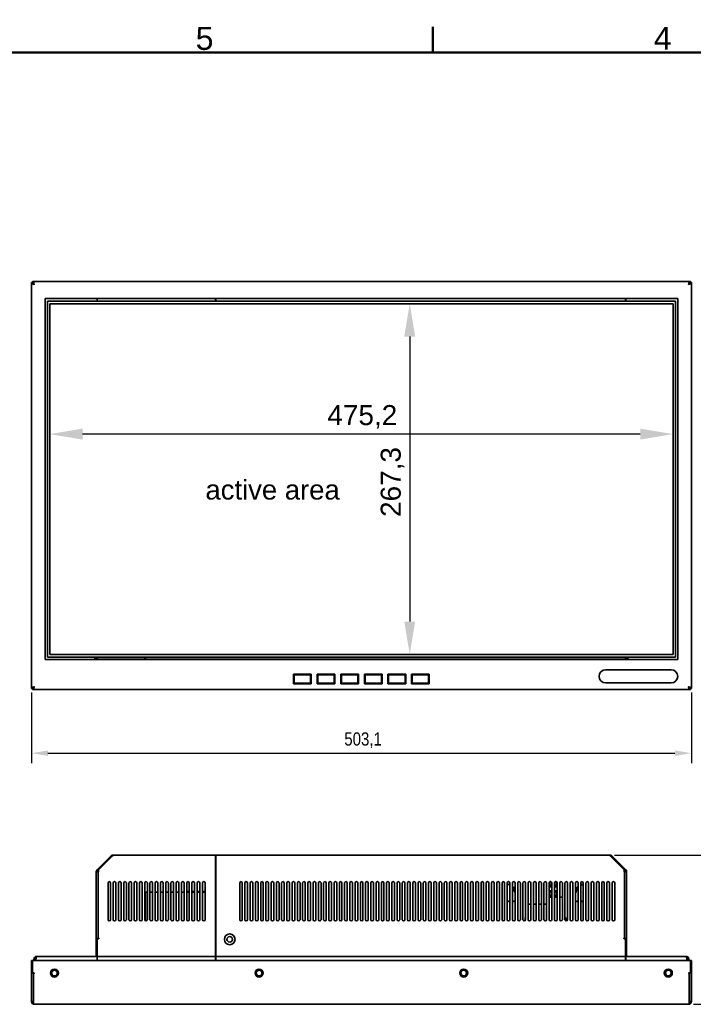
# Model space of a CAD drawing. Header units: millimetres. Extents: x 0 to 2100, y 0 to 1485.
# Tile 9 of 14: x 385 to 899, y 709 to 1460. Entities that reach past the tile are written whole.
import ezdxf

# ---------------------------------------------------------------- set-up
doc = ezdxf.new("R2010")
doc.units = ezdxf.units.MM
doc.header["$LTSCALE"] = 5
for name, color, linetype, lineweight in [('Bemaßungen(ISO)', 7, 'Continuous', 18), ('Rahmen_0', 7, 'Continuous', 50), ('Rahmen_2', 7, 'Continuous', 50), ('Sichtbare Kanten(ISO)', 7, 'Continuous', 35), ('Symbole(ISO)', 7, 'Continuous', 18)]:
    doc.layers.add(name, color=color, linetype=linetype, lineweight=lineweight)
doc.styles.add('Aktuell-BSI', font='arial.ttf')
doc.styles.add('Aktuell-ISO', font='arial.ttf')
doc.styles.add('Aktuell-ISOGroßer Text', font='arial.ttf')
doc.styles.add('X.XXX', font='ARIALN.TTF')
doc.dimstyles.new('X.XXX', dxfattribs={"dimscale": 5, "dimtxt": 2, "dimasz": 2.5, "dimexe": 1.5, "dimexo": 0.75, "dimgap": 0.762, "dimtad": 1, "dimdec": 1, "dimrnd": 1e-08, "dimzin": 12, "dimtxsty": 'X.XXX', "dimcen": 0.09, "dimdle": 10, "dimclrd": 256, "dimclre": 256, "dimclrt": 256, "dimadec": 0, "dimazin": 3, "dimtfac": 1, "dimtdec": 1, "dimtmove": 0, "dimatfit": 3, "dimfxl": 1, "dimtolj": 1, "dimlwd": 25, "dimlwe": 25, "dimarcsym": 0})
doc.dimstyles.new('X.XXXGroßer Text', dxfattribs={"dimscale": 5, "dimtxt": 3.048, "dimasz": 5, "dimexe": 3.175, "dimexo": 0.75, "dimgap": 0.762, "dimtad": 1, "dimdec": 1, "dimrnd": 1e-08, "dimzin": 12, "dimtxsty": 'Aktuell-ISOGroßer Text', "dimcen": 0.09, "dimdle": 10, "dimclrd": 256, "dimclre": 256, "dimclrt": 7, "dimadec": 0, "dimazin": 3, "dimtfac": 0.656168, "dimtdec": 1, "dimtmove": 0, "dimatfit": 3, "dimfxl": 1, "dimtolj": 1, "dimlwd": 25, "dimlwe": 25, "dimarcsym": 0})

# ---------------------------------------------------------------- blocks, each defined once
blk = doc.blocks.new('Ränder Standardrahmen')
at = {"layer": 'Rahmen_0'}
blk.add_line((140, 287), (140, 290.9), dxfattribs=at)
at = {"layer": 'Rahmen_0', "flags": 128}
blk.add_lwpolyline([(10, 10), (10, 287), (410, 287), (410, 10), (10, 10)], dxfattribs=at)
at = {"layer": 'Rahmen_2', "char_height": 3.5, "attachment_point": 7, "style": 'Aktuell-BSI'}
for s, insert in [('5', (103.85, 287.34)), ('4', (173.71, 287.4))]:
    blk.add_mtext(s, dxfattribs=dict(at, insert=insert))
blk = doc.blocks.new('*D6')
at = {"layer": 'Bemaßungen(ISO)', "color": 250, "linetype": 'Continuous', "lineweight": 25, "true_color": 0x3f3f3f, "transparency": 16777216}
for p, q in [((411.78, 1243.48), (698.35, 1243.48)), ((682.48, 1218.48), (682.48, 1001.18)), ((411.78, 976.18), (698.35, 976.18))]:
    blk.add_line(p, q, dxfattribs=at)
at = {"layer": 'Bemaßungen(ISO)', "color": 250, "linetype": 'Continuous', "true_color": 0x3f3f3f, "transparency": 16777216}
for points in [[(678.31, 1218.48), (686.64, 1218.48), (682.48, 1243.48)], [(678.31, 1001.18), (686.64, 1001.18), (682.48, 976.18)]]:
    blk.add_solid(points, dxfattribs=at)
at = {"layer": 'Defpoints', "color": 0, "linetype": 'Continuous', "transparency": 16777216}
for p in [(408.03, 1243.48), (408.03, 976.18), (682.48, 976.18)]:
    blk.add_point(p, dxfattribs=at)
at = {"layer": 'Bemaßungen(ISO)', "color": 7, "linetype": 'Continuous', "lineweight": 25, "transparency": 16777216, "insert": (660.35, 1080.94), "char_height": 15.24, "attachment_point": 1, "rotation": 90, "style": 'Aktuell-ISOGroßer Text'}
blk.add_mtext('\\A1;267,3', dxfattribs=at)
blk = doc.blocks.new('*D7')
at = {"layer": 'Bemaßungen(ISO)', "color": 250, "linetype": 'Continuous', "lineweight": 25, "true_color": 0x3f3f3f, "transparency": 16777216}
for p, q in [((408.03, 1239.73), (408.03, 1128.2)), ((883.23, 1239.73), (883.23, 1128.2)), ((858.23, 1144.08), (433.03, 1144.08))]:
    blk.add_line(p, q, dxfattribs=at)
at = {"layer": 'Bemaßungen(ISO)', "color": 250, "linetype": 'Continuous', "true_color": 0x3f3f3f, "transparency": 16777216}
for points in [[(433.03, 1148.24), (433.03, 1139.91), (408.03, 1144.08)], [(858.23, 1148.24), (858.23, 1139.91), (883.23, 1144.08)]]:
    blk.add_solid(points, dxfattribs=at)
at = {"layer": 'Defpoints', "color": 0, "linetype": 'Continuous', "transparency": 16777216}
for p in [(408.03, 1243.48), (883.23, 1243.48), (408.03, 1144.08)]:
    blk.add_point(p, dxfattribs=at)
at = {"layer": 'Bemaßungen(ISO)', "color": 7, "linetype": 'Continuous', "lineweight": 25, "transparency": 16777216, "insert": (619.69, 1166.2), "char_height": 15.24, "attachment_point": 1, "style": 'Aktuell-ISOGroßer Text'}
blk.add_mtext('\\A1;475,2', dxfattribs=at)
blk = doc.blocks.new('*D24')
at = {"layer": 'Bemaßungen(ISO)', "color": 250, "linetype": 'Continuous', "lineweight": 25, "true_color": 0x3f3f3f, "transparency": 16777216}
for p, q in [((394.08, 947.13), (394.08, 893.38)), ((897.18, 947.13), (897.18, 893.38)), ((406.58, 900.88), (884.68, 900.88))]:
    blk.add_line(p, q, dxfattribs=at)
at = {"layer": 'Bemaßungen(ISO)', "color": 250, "linetype": 'Continuous', "true_color": 0x3f3f3f, "transparency": 16777216}
for points in [[(406.58, 902.96), (406.58, 898.79), (394.08, 900.88)], [(884.68, 902.96), (884.68, 898.79), (897.18, 900.88)]]:
    blk.add_solid(points, dxfattribs=at)
at = {"layer": 'Defpoints', "color": 0, "linetype": 'Continuous', "transparency": 16777216}
for p in [(394.08, 950.88), (897.18, 950.88), (897.18, 900.88)]:
    blk.add_point(p, dxfattribs=at)
at = {"layer": 'Bemaßungen(ISO)', "color": 250, "linetype": 'Continuous', "lineweight": 25, "true_color": 0x3f3f3f, "transparency": 16777216, "insert": (632.58, 916.71), "char_height": 10, "attachment_point": 1, "style": 'X.XXX'}
blk.add_mtext('\\A1;503,1', dxfattribs=at)
blk = doc.blocks.new('*D25')
at = {"layer": 'Bemaßungen(ISO)', "color": 250, "linetype": 'Continuous', "lineweight": 25, "true_color": 0x3f3f3f, "transparency": 16777216}
for p, q in [((838.71, 823.26), (960.91, 823.26)), ((945.03, 798.26), (945.03, 734.46)), ((898.78, 709.46), (960.91, 709.46))]:
    blk.add_line(p, q, dxfattribs=at)
at = {"layer": 'Bemaßungen(ISO)', "color": 250, "linetype": 'Continuous', "true_color": 0x3f3f3f, "transparency": 16777216}
for points in [[(940.86, 798.26), (949.2, 798.26), (945.03, 823.26)], [(940.86, 734.46), (949.2, 734.46), (945.03, 709.46)]]:
    blk.add_solid(points, dxfattribs=at)
at = {"layer": 'Defpoints', "color": 0, "linetype": 'Continuous', "transparency": 16777216}
for p in [(834.96, 823.26), (895.03, 709.46), (945.03, 709.46)]:
    blk.add_point(p, dxfattribs=at)
at = {"layer": 'Bemaßungen(ISO)', "color": 7, "linetype": 'Continuous', "lineweight": 25, "transparency": 16777216, "insert": (922.9, 741.34), "char_height": 15.24, "attachment_point": 1, "rotation": 90, "style": 'Aktuell-ISOGroßer Text'}
blk.add_mtext('\\A1;113,8', dxfattribs=at)

msp = doc.modelspace()

# ---------------------------------------------------------------- linework, layer by layer
at = {"layer": 'Sichtbare Kanten(ISO)'}
for p, q in [((394.08, 1259.58), (394.08, 1258.78)), ((394.08, 1259.58), (395.58, 1259.58)), ((394.08, 1258.78), (394.08, 950.88)), ((395.58, 1258.78), (394.08, 1258.78)), ((394.24, 1258.73), (395.58, 1258.78)), ((394.24, 1258.73), (395.76, 1258.6)), ((395.63, 1258.73), (394.24, 1258.73)), ((394.7, 1258.6), (395.95, 1258.41)), ((395.76, 1258.6), (394.7, 1258.6)), ((395.23, 1260.33), (394.83, 1260.33)), ((394.83, 1259.58), (394.83, 1260.33)), ((395.63, 1260.33), (395.23, 1260.33)), ((395.38, 1258.41), (396.18, 1258.18)), ((395.95, 1258.41), (395.38, 1258.41)), ((395.58, 1258.78), (395.58, 1259.58)), ((395.58, 1258.83), (395.63, 1258.83)), ((895.63, 1260.33), (395.63, 1260.33)), ((395.63, 1260.33), (395.63, 1258.83)), ((395.68, 1260.17), (395.63, 1258.83)), ((395.68, 1260.17), (395.81, 1258.65)), ((395.68, 1260.17), (395.68, 1258.78)), ((395.81, 1259.71), (395.81, 1258.65)), ((395.81, 1258.65), (396, 1259.03)), ((396, 1259.03), (396.23, 1258.23)), ((396, 1259.03), (396, 1258.46)), ((895.03, 1258.23), (895.26, 1259.03)), ((895.88, 1258.41), (895.08, 1258.18)), ((895.26, 1258.46), (895.26, 1259.03)), ((895.45, 1258.65), (895.26, 1259.03)), ((896.57, 1258.6), (895.31, 1258.41)), ((895.88, 1258.41), (895.31, 1258.41)), ((895.58, 1260.17), (895.45, 1258.65)), ((895.45, 1258.65), (895.45, 1259.71)), ((897.02, 1258.73), (895.5, 1258.6)), ((896.57, 1258.6), (895.5, 1258.6)), ((895.58, 1258.78), (895.58, 1260.17)), ((895.58, 1260.17), (895.63, 1258.83)), ((895.63, 1258.83), (895.63, 1260.33)), ((896.03, 1260.33), (895.63, 1260.33)), ((895.63, 1258.83), (895.68, 1258.83)), ((897.02, 1258.73), (895.63, 1258.73)), ((895.68, 1259.58), (895.68, 1258.78)), ((895.68, 1259.58), (897.18, 1259.58)), ((897.02, 1258.73), (895.68, 1258.78)), ((895.68, 1258.78), (897.18, 1258.78)), ((896.43, 1260.33), (896.03, 1260.33)), ((896.43, 1260.33), (896.43, 1259.58)), ((897.18, 1258.78), (897.18, 1259.58)), ((897.18, 950.88), (897.18, 1258.78)), ((886.78, 1247.48), (404.48, 1247.48)), ((404.48, 1247.48), (404.48, 972.18)), ((444.13, 1245.48), (444.13, 1247.48)), ((444.18, 1245.48), (444.18, 1247.48)), ((534.33, 1245.48), (534.33, 1247.48)), ((534.73, 1245.48), (534.73, 1247.48)), ((847.08, 1245.48), (847.08, 1247.48)), ((847.13, 1247.48), (847.13, 1245.48)), ((886.78, 972.18), (886.78, 1247.48)), ((884.98, 1245.48), (406.28, 1245.48)), ((406.28, 1245.48), (406.28, 974.18)), ((408.03, 1243.48), (408.03, 976.18)), ((883.23, 1243.48), (408.03, 1243.48)), ((883.23, 976.18), (883.23, 1243.48)), ((884.98, 974.18), (884.98, 1245.48)), ((408.03, 976.18), (883.23, 976.18)), ((404.48, 972.18), (886.78, 972.18)), ((406.28, 974.18), (884.98, 974.18)), ((442.83, 973.88), (442.73, 973.88)), ((442.73, 972.88), (444.13, 972.88)), ((442.83, 973.88), (444.93, 973.88)), ((443.43, 973.88), (443.43, 973.48)), ((443.43, 973.48), (443.43, 973.08)), ((444.18, 973.08), (443.43, 973.08)), ((444.13, 972.18), (444.13, 972.88)), ((444.18, 972.18), (444.18, 973.83)), ((444.18, 973.83), (480.53, 973.83)), ((444.93, 973.88), (444.93, 974.18)), ((444.93, 974.06), (445.11, 974.06)), ((444.93, 973.83), (444.93, 973.88)), ((445.22, 974.18), (445.11, 974.06)), ((445.17, 974), (445.34, 974.18)), ((445.17, 973.83), (445.17, 974)), ((480.53, 974.18), (480.53, 974)), ((480.53, 974), (480.53, 973.83)), ((480.53, 972.18), (480.53, 973.83)), ((480.93, 972.18), (480.93, 973.83)), ((480.93, 973.83), (847.08, 973.83)), ((510.53, 974), (510.53, 974.18)), ((510.53, 973.83), (510.53, 974)), ((534.33, 974), (534.33, 974.18)), ((534.33, 973.83), (534.33, 974)), ((534.73, 974), (534.73, 974.18)), ((534.73, 974), (534.73, 973.83)), ((762.13, 974.18), (762.13, 974)), ((762.13, 974), (762.13, 973.83)), ((809.73, 974), (809.73, 974.18)), ((809.73, 973.83), (809.73, 974)), ((845.92, 974.18), (846.09, 974)), ((846.15, 974.06), (846.04, 974.18)), ((846.09, 974), (846.09, 973.83)), ((846.15, 974.06), (846.33, 974.06)), ((846.33, 974.18), (846.33, 973.88)), ((846.33, 973.88), (846.33, 973.83)), ((848.43, 973.88), (846.33, 973.88)), ((847.08, 972.18), (847.08, 973.83)), ((847.83, 973.08), (847.08, 973.08)), ((847.13, 972.88), (848.53, 972.88)), ((847.13, 972.88), (847.13, 972.18)), ((847.83, 973.48), (847.83, 973.88)), ((847.83, 973.08), (847.83, 973.48)), ((848.53, 973.88), (848.43, 973.88)), ((607.38, 961.13), (593.88, 961.13)), ((593.88, 961.13), (593.88, 953.63)), ((607.38, 953.63), (607.38, 961.13)), ((625.38, 961.13), (611.88, 961.13)), ((611.88, 961.13), (611.88, 953.63)), ((625.38, 953.63), (625.38, 961.13)), ((643.38, 961.13), (629.88, 961.13)), ((629.88, 961.13), (629.88, 953.63)), ((643.38, 953.63), (643.38, 961.13)), ((647.88, 961.13), (647.88, 953.63)), ((661.38, 961.13), (647.88, 961.13)), ((661.38, 953.63), (661.38, 961.13)), ((679.38, 961.13), (665.88, 961.13)), ((665.88, 961.13), (665.88, 953.63)), ((679.38, 953.63), (679.38, 961.13)), ((683.88, 961.13), (683.88, 953.63)), ((697.38, 961.13), (683.88, 961.13)), ((697.38, 953.63), (697.38, 961.13)), ((881.78, 964.43), (831.78, 964.43)), ((593.88, 953.63), (607.38, 953.63)), ((606.88, 960.63), (594.38, 960.63)), ((594.38, 954.13), (594.38, 960.63)), ((594.38, 954.13), (606.88, 954.13)), ((606.88, 960.63), (606.88, 954.13)), ((611.88, 953.63), (625.38, 953.63)), ((624.88, 960.63), (612.38, 960.63)), ((612.38, 954.13), (612.38, 960.63)), ((612.38, 954.13), (624.88, 954.13)), ((624.88, 960.63), (624.88, 954.13)), ((629.88, 953.63), (643.38, 953.63)), ((642.88, 960.63), (630.38, 960.63)), ((630.38, 954.13), (630.38, 960.63)), ((630.38, 954.13), (642.88, 954.13)), ((642.88, 960.63), (642.88, 954.13)), ((647.88, 953.63), (661.38, 953.63)), ((660.88, 960.63), (648.38, 960.63)), ((648.38, 954.13), (648.38, 960.63)), ((648.38, 954.13), (660.88, 954.13)), ((660.88, 960.63), (660.88, 954.13)), ((665.88, 953.63), (679.38, 953.63)), ((678.88, 960.63), (666.38, 960.63)), ((666.38, 954.13), (666.38, 960.63)), ((666.38, 954.13), (678.88, 954.13)), ((678.88, 960.63), (678.88, 954.13)), ((683.88, 953.63), (697.38, 953.63)), ((696.88, 960.63), (684.38, 960.63)), ((684.38, 954.13), (684.38, 960.63)), ((684.38, 954.13), (696.88, 954.13)), ((696.88, 960.63), (696.88, 954.13)), ((831.78, 954.43), (881.78, 954.43)), ((395.58, 950.88), (394.08, 950.88)), ((394.08, 950.88), (394.08, 950.08)), ((395.58, 950.08), (394.08, 950.08)), ((394.24, 950.92), (395.76, 951.05)), ((394.24, 950.92), (395.63, 950.92)), ((394.24, 950.92), (395.58, 950.88)), ((394.7, 951.05), (395.95, 951.25)), ((394.7, 951.05), (395.76, 951.05)), ((394.83, 949.33), (394.83, 950.08)), ((394.83, 949.33), (395.23, 949.33)), ((395.23, 949.33), (395.63, 949.33)), ((395.38, 951.25), (396.18, 951.48)), ((395.38, 951.25), (395.95, 951.25)), ((395.58, 950.08), (395.58, 950.88)), ((395.63, 950.83), (395.58, 950.83)), ((395.63, 950.83), (395.63, 949.33)), ((395.68, 949.49), (395.63, 950.83)), ((895.63, 949.33), (395.63, 949.33)), ((395.68, 949.49), (395.81, 951)), ((395.68, 950.87), (395.68, 949.49)), ((395.81, 949.94), (396, 951.2)), ((395.81, 951), (395.81, 949.94)), ((396, 951.2), (396.23, 951.43)), ((396, 951.2), (396, 950.62)), ((895.26, 950.62), (895.03, 951.43)), ((895.88, 951.25), (895.08, 951.48)), ((895.45, 949.94), (895.26, 951.2)), ((895.26, 950.62), (895.26, 951.2)), ((895.88, 951.25), (895.31, 951.25)), ((895.31, 951.25), (896.57, 951.05)), ((895.45, 949.94), (895.45, 951)), ((895.58, 950.87), (895.45, 949.94)), ((895.5, 951.05), (897.02, 950.92)), ((896.57, 951.05), (895.5, 951.05)), ((895.58, 949.49), (895.58, 950.87)), ((895.58, 949.49), (895.63, 950.83)), ((897.02, 950.92), (895.63, 950.92)), ((895.68, 950.83), (895.63, 950.83)), ((895.63, 950.83), (895.63, 949.33)), ((895.63, 949.33), (896.03, 949.33)), ((897.02, 950.92), (895.68, 950.88)), ((895.68, 950.88), (897.18, 950.88)), ((895.68, 950.88), (895.68, 950.08)), ((897.18, 950.08), (895.68, 950.08)), ((896.03, 949.33), (896.43, 949.33)), ((896.43, 950.08), (896.43, 949.33)), ((897.18, 950.08), (897.18, 950.88)), ((454.82, 822.64), (444.05, 811.87)), ((445.17, 811.87), (455.94, 822.64)), ((455.38, 822.08), (454.82, 822.64)), ((456.3, 822.64), (455.94, 822.64)), ((534.33, 823.26), (456.3, 823.26)), ((456.3, 822.64), (456.3, 823.26)), ((534.33, 822.64), (534.33, 823.26)), ((534.33, 822.64), (534.33, 811.87)), ((534.73, 822.64), (534.73, 823.26)), ((534.73, 823.26), (834.96, 823.26)), ((534.73, 811.87), (534.73, 822.64)), ((834.96, 822.64), (834.96, 823.26)), ((834.96, 822.64), (835.32, 822.64)), ((835.32, 822.64), (846.09, 811.87)), ((836.45, 822.64), (835.88, 822.08)), ((847.22, 811.87), (836.45, 822.64)), ((445.11, 810.81), (444.05, 811.87)), ((445.11, 810.81), (445.17, 810.87)), ((445.17, 810.39), (445.17, 811.87)), ((534.33, 810.39), (534.33, 811.87)), ((534.73, 811.87), (534.73, 810.39)), ((846.09, 811.87), (846.09, 810.39)), ((846.09, 810.87), (846.15, 810.81)), ((847.22, 811.87), (846.15, 810.81)), ((443.43, 759.96), (443.43, 810.39)), ((443.43, 810.39), (444.93, 810.39)), ((444.93, 810.39), (444.93, 759.96)), ((444.98, 810.39), (445.17, 810.39)), ((444.98, 810.39), (444.98, 760.5)), ((534.33, 810.39), (534.33, 746.56)), ((534.73, 746.56), (534.73, 810.39)), ((846.09, 810.39), (846.28, 810.39)), ((846.28, 810.39), (846.28, 760.5)), ((846.33, 759.96), (846.33, 810.39)), ((846.33, 810.39), (847.83, 810.39)), ((847.83, 810.39), (847.83, 759.96)), ((452.43, 801.96), (452.43, 773.96)), ((454.43, 773.96), (454.43, 801.96)), ((456.43, 801.96), (456.43, 773.96)), ((458.43, 773.96), (458.43, 801.96)), ((460.43, 801.96), (460.43, 773.96)), ((462.43, 773.96), (462.43, 801.96)), ((464.43, 801.96), (464.43, 773.96)), ((466.43, 773.96), (466.43, 801.96)), ((468.43, 801.96), (468.43, 773.96)), ((470.43, 773.96), (470.43, 801.96)), ((472.43, 801.96), (472.43, 773.96)), ((474.43, 773.96), (474.43, 801.96)), ((476.43, 801.96), (476.43, 773.96)), ((478.43, 773.96), (478.43, 801.96)), ((480.43, 801.96), (480.43, 773.96)), ((480.53, 802.39), (480.53, 773.52)), ((482.43, 773.96), (482.43, 801.96)), ((484.43, 801.96), (484.43, 773.96)), ((486.43, 773.96), (486.43, 801.96)), ((488.43, 801.96), (488.43, 773.96)), ((490.43, 773.96), (490.43, 801.96)), ((492.43, 801.96), (492.43, 773.96)), ((494.43, 773.96), (494.43, 801.96)), ((496.43, 801.96), (496.43, 773.96)), ((498.43, 773.96), (498.43, 801.96)), ((500.43, 801.96), (500.43, 773.96)), ((502.43, 773.96), (502.43, 801.96)), ((504.43, 801.96), (504.43, 773.96)), ((506.43, 773.96), (506.43, 801.96)), ((508.43, 801.96), (508.43, 773.96)), ((510.43, 773.96), (510.43, 801.96)), ((512.43, 801.96), (512.43, 773.96)), ((514.43, 773.96), (514.43, 801.96)), ((516.43, 801.96), (516.43, 773.96)), ((518.43, 773.96), (518.43, 801.96)), ((520.43, 801.96), (520.43, 773.96)), ((522.43, 773.96), (522.43, 801.96)), ((524.43, 801.96), (524.43, 773.96)), ((526.43, 773.96), (526.43, 801.96)), ((552.83, 801.96), (552.83, 773.96)), ((554.83, 773.96), (554.83, 801.96)), ((556.83, 801.96), (556.83, 773.96)), ((558.83, 773.96), (558.83, 801.96)), ((560.83, 801.96), (560.83, 773.96)), ((562.83, 773.96), (562.83, 801.96)), ((564.83, 801.96), (564.83, 773.96)), ((566.83, 773.96), (566.83, 801.96)), ((568.83, 801.96), (568.83, 773.96)), ((570.83, 773.96), (570.83, 801.96)), ((572.83, 801.96), (572.83, 773.96)), ((574.83, 773.96), (574.83, 801.96)), ((576.83, 801.96), (576.83, 773.96)), ((578.83, 773.96), (578.83, 801.96)), ((580.83, 801.96), (580.83, 773.96)), ((582.83, 773.96), (582.83, 801.96)), ((584.83, 801.96), (584.83, 773.96)), ((586.83, 773.96), (586.83, 801.96)), ((588.83, 801.96), (588.83, 773.96)), ((590.83, 773.96), (590.83, 801.96)), ((592.83, 801.96), (592.83, 773.96)), ((594.83, 773.96), (594.83, 801.96)), ((596.83, 801.96), (596.83, 773.96)), ((598.83, 773.96), (598.83, 801.96)), ((600.83, 801.96), (600.83, 773.96)), ((602.83, 773.96), (602.83, 801.96)), ((604.83, 801.96), (604.83, 773.96)), ((606.83, 773.96), (606.83, 801.96)), ((608.83, 801.96), (608.83, 773.96)), ((610.83, 773.96), (610.83, 801.96)), ((612.83, 801.96), (612.83, 773.96)), ((614.83, 773.96), (614.83, 801.96)), ((616.83, 801.96), (616.83, 773.96)), ((618.83, 773.96), (618.83, 801.96)), ((620.83, 801.96), (620.83, 773.96)), ((622.83, 773.96), (622.83, 801.96)), ((624.83, 801.96), (624.83, 773.96)), ((626.83, 773.96), (626.83, 801.96)), ((628.83, 801.96), (628.83, 773.96)), ((630.83, 773.96), (630.83, 801.96)), ((632.83, 801.96), (632.83, 773.96)), ((634.83, 773.96), (634.83, 801.96)), ((636.83, 801.96), (636.83, 773.96)), ((638.83, 773.96), (638.83, 801.96)), ((640.83, 801.96), (640.83, 773.96)), ((642.83, 773.96), (642.83, 801.96)), ((644.83, 801.96), (644.83, 773.96)), ((646.83, 773.96), (646.83, 801.96)), ((648.83, 801.96), (648.83, 773.96)), ((650.83, 773.96), (650.83, 801.96)), ((652.83, 801.96), (652.83, 773.96)), ((654.83, 773.96), (654.83, 801.96)), ((656.83, 801.96), (656.83, 773.96)), ((658.83, 773.96), (658.83, 801.96)), ((660.83, 801.96), (660.83, 773.96)), ((662.83, 773.96), (662.83, 801.96)), ((664.83, 801.96), (664.83, 773.96)), ((666.83, 773.96), (666.83, 801.96)), ((668.83, 801.96), (668.83, 773.96)), ((670.83, 773.96), (670.83, 801.96)), ((672.83, 801.96), (672.83, 773.96)), ((674.83, 773.96), (674.83, 801.96)), ((676.83, 801.96), (676.83, 773.96)), ((678.83, 773.96), (678.83, 801.96)), ((680.83, 801.96), (680.83, 773.96)), ((682.83, 773.96), (682.83, 801.96)), ((684.83, 801.96), (684.83, 773.96)), ((686.83, 773.96), (686.83, 801.96)), ((688.83, 801.96), (688.83, 773.96)), ((690.83, 773.96), (690.83, 801.96)), ((692.83, 801.96), (692.83, 773.96)), ((694.83, 773.96), (694.83, 801.96)), ((696.83, 801.96), (696.83, 773.96)), ((698.83, 773.96), (698.83, 801.96)), ((700.83, 801.96), (700.83, 773.96)), ((702.83, 773.96), (702.83, 801.96)), ((704.83, 801.96), (704.83, 773.96)), ((706.83, 773.96), (706.83, 801.96)), ((708.83, 801.96), (708.83, 773.96)), ((710.83, 773.96), (710.83, 801.96)), ((712.83, 801.96), (712.83, 773.96)), ((714.83, 773.96), (714.83, 801.96)), ((716.83, 801.96), (716.83, 773.96)), ((718.83, 773.96), (718.83, 801.96)), ((720.83, 801.96), (720.83, 773.96)), ((722.83, 773.96), (722.83, 801.96)), ((724.83, 801.96), (724.83, 773.96)), ((726.83, 773.96), (726.83, 801.96)), ((728.83, 801.96), (728.83, 773.96)), ((730.83, 773.96), (730.83, 801.96)), ((732.83, 801.96), (732.83, 773.96)), ((734.83, 773.96), (734.83, 801.96)), ((736.83, 801.96), (736.83, 773.96)), ((738.83, 773.96), (738.83, 801.96)), ((740.83, 801.96), (740.83, 773.96)), ((742.83, 773.96), (742.83, 801.96)), ((744.83, 801.96), (744.83, 773.96)), ((746.83, 773.96), (746.83, 801.96)), ((748.83, 801.96), (748.83, 773.96)), ((750.83, 773.96), (750.83, 801.96)), ((752.83, 801.96), (752.83, 773.96)), ((754.83, 773.96), (754.83, 801.96)), ((756.83, 801.96), (756.83, 773.96)), ((758.83, 800.25), (756.83, 801.41)), ((758.83, 773.96), (758.83, 801.96)), ((760.83, 801.96), (760.83, 773.96)), ((762.83, 797.94), (760.83, 799.1)), ((762.13, 798.35), (762.13, 796.18)), ((762.83, 773.96), (762.83, 801.96)), ((764.83, 801.96), (764.83, 773.96)), ((766.83, 773.96), (766.83, 801.96)), ((768.83, 801.96), (768.83, 773.96)), ((770.83, 773.96), (770.83, 801.96)), ((772.83, 801.96), (772.83, 773.96)), ((774.83, 773.96), (774.83, 801.96)), ((776.83, 801.96), (776.83, 773.96)), ((778.83, 773.96), (778.83, 801.96)), ((780.83, 801.96), (780.83, 773.96)), ((782.83, 773.96), (782.83, 801.96)), ((784.83, 801.96), (784.83, 773.96)), ((786.83, 773.96), (786.83, 801.96)), ((788.83, 801.96), (788.83, 773.96)), ((788.83, 799.05), (790.83, 799.05)), ((788.83, 796.05), (790.83, 796.05)), ((789.33, 800.44), (789.33, 802.82)), ((789.33, 799.79), (789.33, 800.44)), ((790.33, 799.94), (789.33, 800.44)), ((790.33, 799.29), (789.33, 799.79)), ((789.68, 802.94), (789.98, 802.94)), ((790.33, 799.29), (790.33, 799.94)), ((790.33, 799.94), (790.83, 799.94)), ((790.83, 799.29), (790.33, 799.29)), ((790.83, 773.96), (790.83, 801.96)), ((792.83, 801.96), (792.83, 773.96)), ((792.83, 799.94), (793.33, 799.94)), ((793.33, 799.29), (792.83, 799.29)), ((792.83, 799.05), (794.83, 799.05)), ((792.83, 796.05), (794.83, 796.05)), ((794.33, 800.44), (793.33, 799.94)), ((793.33, 799.94), (793.33, 799.29)), ((793.33, 799.29), (794.33, 799.79)), ((793.68, 802.94), (793.98, 802.94)), ((794.33, 802.82), (794.33, 800.44)), ((794.33, 800.44), (794.33, 799.79)), ((794.83, 773.96), (794.83, 801.96)), ((796.83, 801.96), (796.83, 773.96)), ((798.83, 773.96), (798.83, 801.96)), ((800.83, 801.96), (800.83, 773.96)), ((802.83, 773.96), (802.83, 801.96)), ((804.83, 801.96), (804.83, 773.96)), ((806.83, 773.96), (806.83, 801.96)), ((808.83, 801.96), (808.83, 773.96)), ((809.03, 797.94), (808.83, 797.94)), ((810.83, 798.98), (809.03, 797.94)), ((809.73, 796.18), (809.73, 798.35)), ((810.83, 773.96), (810.83, 801.96)), ((812.83, 801.96), (812.83, 773.96)), ((814.83, 801.29), (812.83, 800.14)), ((814.83, 773.96), (814.83, 801.96)), ((816.83, 801.96), (816.83, 773.96)), ((818.83, 773.96), (818.83, 801.96)), ((820.83, 801.96), (820.83, 773.96)), ((822.83, 773.96), (822.83, 801.96)), ((824.83, 801.96), (824.83, 773.96)), ((826.83, 773.96), (826.83, 801.96)), ((828.83, 801.96), (828.83, 773.96)), ((830.83, 773.96), (830.83, 801.96)), ((832.83, 801.96), (832.83, 773.96)), ((834.83, 773.96), (834.83, 801.96)), ((836.83, 801.96), (836.83, 773.96)), ((838.83, 773.96), (838.83, 801.96)), ((480.93, 773.09), (480.93, 794.96)), ((480.93, 794.96), (482.43, 794.96)), ((484.43, 794.96), (486.43, 794.96)), ((488.43, 794.96), (490.43, 794.96)), ((492.43, 794.96), (494.43, 794.96)), ((496.43, 794.96), (498.43, 794.96)), ((500.43, 794.96), (502.43, 794.96)), ((504.43, 794.96), (506.43, 794.96)), ((508.43, 794.96), (510.43, 794.96)), ((512.43, 795.36), (514.43, 795.36)), ((512.43, 794.96), (514.43, 794.96)), ((516.43, 795.36), (518.43, 795.36)), ((516.43, 794.96), (518.43, 794.96)), ((520.43, 795.36), (522.43, 795.36)), ((520.43, 794.96), (522.43, 794.96)), ((524.43, 795.36), (526.43, 795.36)), ((524.43, 794.96), (526.43, 794.96)), ((534.33, 794.96), (534.73, 794.96)), ((790.83, 795.4), (788.83, 795.4)), ((790.83, 791.21), (788.83, 791.21)), ((789.33, 795.15), (790.83, 795.15)), ((789.33, 792.65), (789.33, 795.15)), ((789.33, 792), (789.33, 792.65)), ((790.33, 792.15), (789.33, 792.65)), ((789.33, 792), (790.33, 791.5)), ((790.33, 791.5), (790.33, 792.15)), ((790.33, 792.15), (790.83, 792.15)), ((790.83, 791.5), (790.33, 791.5)), ((794.83, 795.4), (792.83, 795.4)), ((792.83, 795.15), (794.33, 795.15)), ((792.83, 792.15), (793.33, 792.15)), ((793.33, 791.5), (792.83, 791.5)), ((794.83, 791.21), (792.83, 791.21)), ((793.33, 792.15), (794.33, 792.65)), ((793.33, 792.15), (793.33, 791.5)), ((793.33, 791.5), (794.33, 792)), ((794.33, 792.65), (794.33, 795.15)), ((794.33, 792), (794.33, 792.65)), ((798.83, 791.21), (796.83, 791.21)), ((774.83, 785.71), (772.83, 785.71)), ((778.83, 785.71), (776.83, 785.71)), ((782.83, 785.71), (780.83, 785.71)), ((786.83, 785.71), (784.83, 785.71)), ((770.43, 775.38), (770.83, 775.79)), ((770.43, 773.16), (770.43, 775.38)), ((770.43, 775.38), (770.83, 775.06)), ((800.83, 775.99), (801.43, 775.38)), ((800.83, 774.9), (801.43, 775.38)), ((801.43, 775.38), (801.43, 773.04)), ((443.43, 759.56), (443.43, 759.96)), ((443.43, 758.78), (443.43, 759.56)), ((443.43, 759.56), (444.93, 759.56)), ((443.43, 758.41), (443.43, 758.78)), ((443.43, 746.56), (443.43, 758.41)), ((444.18, 746.56), (444.18, 758.96)), ((445.08, 759.36), (444.58, 759.36)), ((444.93, 759.96), (444.93, 759.56)), ((444.93, 759.56), (444.93, 759.36)), ((846.18, 759.36), (846.68, 759.36)), ((846.33, 759.56), (846.33, 759.96)), ((846.33, 759.36), (846.33, 759.56)), ((846.33, 759.56), (847.83, 759.56)), ((847.08, 758.96), (847.08, 746.56)), ((847.83, 759.96), (847.83, 759.56)), ((847.83, 759.56), (847.83, 758.78)), ((847.83, 758.78), (847.83, 758.41)), ((847.83, 758.41), (847.83, 746.56)), ((397.48, 743.86), (395.98, 743.86)), ((395.98, 743.86), (395.98, 742.96)), ((396.14, 744.66), (397.56, 744.31)), ((396.14, 744.66), (397.53, 744.09)), ((396.14, 744.66), (397.48, 743.86)), ((396.6, 745.34), (397.56, 744.38)), ((397.28, 745.8), (397.63, 744.95)), ((397.57, 744.61), (397.28, 745.8)), ((397.48, 742.96), (397.48, 743.86)), ((397.53, 743.86), (397.58, 744.66)), ((397.53, 742.96), (397.53, 743.86)), ((398.13, 745.96), (398.08, 745.96)), ((398.08, 745.95), (398.08, 745.96)), ((398.13, 745.96), (444.13, 745.96)), ((444.13, 743.86), (444.13, 745.96)), ((444.13, 743.86), (444.13, 742.96)), ((444.18, 745.96), (444.18, 746.56)), ((444.18, 743.86), (444.18, 745.96)), ((534.33, 745.96), (444.18, 745.96)), ((444.18, 743.86), (444.18, 742.96)), ((534.33, 745.96), (534.33, 746.56)), ((534.33, 743.86), (534.33, 745.96)), ((534.33, 744.46), (534.73, 744.46)), ((534.33, 743.86), (534.33, 742.96)), ((534.73, 745.96), (534.73, 746.56)), ((534.73, 743.86), (534.73, 745.96)), ((847.08, 745.96), (534.73, 745.96)), ((534.73, 743.86), (534.73, 742.96)), ((847.08, 745.96), (847.08, 746.56)), ((847.08, 743.86), (847.08, 745.96)), ((847.08, 743.86), (847.08, 742.96)), ((847.13, 745.96), (893.13, 745.96)), ((847.13, 743.86), (847.13, 745.96)), ((847.13, 743.86), (847.13, 742.96)), ((893.18, 745.96), (893.13, 745.96)), ((893.18, 745.95), (893.18, 745.96)), ((893.63, 744.95), (893.98, 745.8)), ((893.73, 743.86), (893.68, 744.66)), ((894.67, 745.34), (893.69, 744.62)), ((893.7, 744.38), (894.67, 745.34)), ((895.12, 744.66), (893.71, 744.31)), ((893.73, 744.09), (895.12, 744.66)), ((893.73, 744.09), (895.28, 743.86)), ((893.73, 743.86), (893.73, 742.96)), ((895.28, 743.86), (893.78, 743.86)), ((893.78, 743.86), (893.78, 742.96)), ((895.28, 742.96), (895.28, 743.86)), ((394.08, 742.96), (394.08, 734.5)), ((394.83, 742.96), (394.08, 742.96)), ((394.83, 742.96), (896.43, 742.96)), ((394.83, 733.96), (394.83, 742.96)), ((896.43, 742.96), (896.43, 733.96)), ((897.18, 742.96), (896.43, 742.96)), ((897.18, 734.5), (897.18, 742.96)), ((394.08, 734.5), (394.08, 734.13)), ((394.08, 734.13), (394.08, 733.36)), ((394.08, 733.36), (394.08, 732.96)), ((394.08, 733.36), (395.58, 733.36)), ((394.08, 732.96), (394.08, 712.36)), ((395.73, 733.56), (395.23, 733.56)), ((395.58, 733.36), (395.58, 733.56)), ((395.58, 732.96), (395.58, 733.36)), ((395.58, 712.36), (395.58, 732.96)), ((395.63, 711.56), (395.63, 732.41)), ((896.03, 733.56), (895.53, 733.56)), ((895.63, 732.41), (895.63, 711.56)), ((895.68, 733.56), (895.68, 733.36)), ((895.68, 733.36), (895.68, 732.96)), ((895.68, 733.36), (897.18, 733.36)), ((895.68, 732.96), (895.68, 712.36)), ((897.18, 734.13), (897.18, 734.5)), ((897.18, 733.36), (897.18, 734.13)), ((897.18, 732.96), (897.18, 733.36)), ((897.18, 712.36), (897.18, 732.96)), ((394.08, 712.36), (394.08, 711.56)), ((395.58, 711.56), (394.08, 711.56)), ((394.24, 710.75), (395.58, 711.56)), ((395.63, 711.33), (394.24, 710.75)), ((394.24, 710.75), (395.66, 711.11)), ((395.66, 711.04), (394.7, 710.07)), ((394.7, 710.07), (395.67, 710.8)), ((395.73, 710.46), (395.38, 709.62)), ((395.38, 709.62), (395.77, 710.26)), ((395.58, 711.56), (395.58, 712.36)), ((395.63, 711.56), (395.68, 710.75)), ((396.18, 709.46), (396.18, 709.46)), ((895.03, 709.46), (396.23, 709.46)), ((895.08, 709.46), (895.08, 709.46)), ((895.88, 709.62), (895.5, 710.26)), ((895.88, 709.62), (895.53, 710.46)), ((895.58, 710.75), (895.63, 711.56)), ((896.57, 710.07), (895.59, 710.8)), ((896.57, 710.07), (895.6, 711.04)), ((897.02, 710.75), (895.61, 711.11)), ((897.02, 710.75), (895.63, 711.33)), ((895.68, 712.36), (895.68, 711.56)), ((897.02, 710.75), (895.68, 711.56)), ((895.68, 711.56), (897.18, 711.56)), ((897.18, 711.56), (897.18, 712.36))]:
    msp.add_line(p, q, dxfattribs=at)
for centre, radius in [((545.23, 758.96), 4.09), ((545.23, 758.96), 2.1), ((411.63, 733.26), 3.05), ((567.63, 733.26), 3.05), ((723.63, 733.26), 3.05), ((879.63, 733.26), 3.05), ((411.63, 733.26), 2.15), ((567.63, 733.26), 2.15), ((723.63, 733.26), 2.15), ((879.63, 733.26), 2.15)]:
    msp.add_circle(centre, radius, dxfattribs=at)
for centre, radius, start, end in [((396.21, 1258.2), 0.0354, 225, 45), ((895.06, 1258.2), 0.0354, 135, 315), ((442.73, 973.38), 0.5, 90, 270), ((848.53, 973.38), 0.5, 270, 90), ((831.78, 959.43), 5, 90, 270), ((881.78, 959.43), 5, 270, 90), ((396.21, 951.45), 0.0354, 315, 135), ((895.06, 951.45), 0.0354, 45, 225), ((456.3, 821.16), 2.1, 90, 135), ((834.96, 821.16), 2.1, 45, 90), ((445.53, 810.39), 2.1, 135, 180), ((445.53, 810.39), 0.6, 135, 180), ((845.73, 810.39), 0.6, 0, 45), ((845.73, 810.39), 2.1, 0, 45), ((453.43, 801.96), 1, 0, 180), ((457.43, 801.96), 1, 0, 180), ((461.43, 801.96), 1, 0, 180), ((465.43, 801.96), 1, 0, 180), ((469.43, 801.96), 1, 0, 180), ((473.43, 801.96), 1, 0, 180), ((477.43, 801.96), 1, 0, 180), ((481.43, 801.96), 1, 0, 180), ((485.43, 801.96), 1, 0, 180), ((489.43, 801.96), 1, 0, 180), ((493.43, 801.96), 1, 0, 180), ((497.43, 801.96), 1, 0, 180), ((501.43, 801.96), 1, 0, 180), ((505.43, 801.96), 1, 0, 180), ((509.43, 801.96), 1, 0, 180), ((513.43, 801.96), 1, 0, 180), ((517.43, 801.96), 1, 0, 180), ((521.43, 801.96), 1, 0, 180), ((525.43, 801.96), 1, 0, 180), ((553.83, 801.96), 1, 0, 180), ((557.83, 801.96), 1, 0, 180), ((561.83, 801.96), 1, 0, 180), ((565.83, 801.96), 1, 0, 180), ((569.83, 801.96), 1, 0, 180), ((573.83, 801.96), 1, 0, 180), ((577.83, 801.96), 1, 0, 180), ((581.83, 801.96), 1, 0, 180), ((585.83, 801.96), 1, 0, 180), ((589.83, 801.96), 1, 0, 180), ((593.83, 801.96), 1, 0, 180), ((597.83, 801.96), 1, 0, 180), ((601.83, 801.96), 1, 0, 180), ((605.83, 801.96), 1, 0, 180), ((609.83, 801.96), 1, 0, 180), ((613.83, 801.96), 1, 0, 180), ((617.83, 801.96), 1, 0, 180), ((621.83, 801.96), 1, 0, 180), ((625.83, 801.96), 1, 0, 180), ((629.83, 801.96), 1, 0, 180), ((633.83, 801.96), 1, 0, 180), ((637.83, 801.96), 1, 0, 180), ((641.83, 801.96), 1, 0, 180), ((645.83, 801.96), 1, 0, 180), ((649.83, 801.96), 1, 0, 180), ((653.83, 801.96), 1, 0, 180), ((657.83, 801.96), 1, 0, 180), ((661.83, 801.96), 1, 0, 180), ((665.83, 801.96), 1, 0, 180), ((669.83, 801.96), 1, 0, 180), ((673.83, 801.96), 1, 0, 180), ((677.83, 801.96), 1, 0, 180), ((681.83, 801.96), 1, 0, 180), ((685.83, 801.96), 1, 0, 180), ((689.83, 801.96), 1, 0, 180), ((693.83, 801.96), 1, 0, 180), ((697.83, 801.96), 1, 0, 180), ((701.83, 801.96), 1, 0, 180), ((705.83, 801.96), 1, 0, 180), ((709.83, 801.96), 1, 0, 180), ((713.83, 801.96), 1, 0, 180), ((717.83, 801.96), 1, 0, 180), ((721.83, 801.96), 1, 0, 180), ((725.83, 801.96), 1, 0, 180), ((729.83, 801.96), 1, 0, 180), ((733.83, 801.96), 1, 0, 180), ((737.83, 801.96), 1, 0, 180), ((741.83, 801.96), 1, 0, 180), ((745.83, 801.96), 1, 0, 180), ((749.83, 801.96), 1, 0, 180), ((753.83, 801.96), 1, 0, 180), ((757.83, 801.96), 1, 0, 180), ((761.83, 801.96), 1, 0, 180), ((764.13, 796.18), 2, 180, 229.4584), ((765.83, 801.96), 1, 0, 180), ((769.83, 801.96), 1, 0, 180), ((773.83, 801.96), 1, 0, 180), ((777.83, 801.96), 1, 0, 180), ((781.83, 801.96), 1, 0, 180), ((785.83, 801.96), 1, 0, 180), ((789.83, 801.96), 1, 0, 180), ((793.83, 801.96), 1, 0, 180), ((797.83, 801.96), 1, 0, 180), ((801.83, 801.96), 1, 0, 180), ((805.83, 801.96), 1, 0, 180), ((809.83, 801.96), 1, 0, 180), ((807.73, 796.18), 2, 303.36701, 0), ((813.83, 801.96), 1, 0, 180), ((817.83, 801.96), 1, 0, 180), ((821.83, 801.96), 1, 0, 180), ((825.83, 801.96), 1, 0, 180), ((829.83, 801.96), 1, 0, 180), ((833.83, 801.96), 1, 0, 180), ((837.83, 801.96), 1, 0, 180), ((757.83, 786.96), 1, 0, 180), ((761.83, 786.96), 1, 0, 180), ((809.83, 786.96), 1, 0, 180), ((813.83, 786.96), 1, 0, 180), ((453.43, 773.96), 1, 180, 0), ((457.43, 773.96), 1, 180, 0), ((461.43, 773.96), 1, 180, 0), ((465.43, 773.96), 1, 180, 0), ((469.43, 773.96), 1, 180, 0), ((473.43, 773.96), 1, 180, 0), ((477.43, 773.96), 1, 180, 0), ((481.43, 773.96), 1, 180, 0), ((485.43, 773.96), 1, 180, 0), ((489.43, 773.96), 1, 180, 0), ((493.43, 773.96), 1, 180, 0), ((497.43, 773.96), 1, 180, 0), ((501.43, 773.96), 1, 180, 0), ((505.43, 773.96), 1, 180, 0), ((509.43, 773.96), 1, 180, 0), ((513.43, 773.96), 1, 180, 0), ((517.43, 773.96), 1, 180, 0), ((521.43, 773.96), 1, 180, 0), ((525.43, 773.96), 1, 180, 0), ((553.83, 773.96), 1, 180, 0), ((557.83, 773.96), 1, 180, 0), ((561.83, 773.96), 1, 180, 0), ((565.83, 773.96), 1, 180, 0), ((569.83, 773.96), 1, 180, 0), ((573.83, 773.96), 1, 180, 0), ((577.83, 773.96), 1, 180, 0), ((581.83, 773.96), 1, 180, 0), ((585.83, 773.96), 1, 180, 0), ((589.83, 773.96), 1, 180, 0), ((593.83, 773.96), 1, 180, 0), ((597.83, 773.96), 1, 180, 0), ((601.83, 773.96), 1, 180, 0), ((605.83, 773.96), 1, 180, 0), ((609.83, 773.96), 1, 180, 0), ((613.83, 773.96), 1, 180, 0), ((617.83, 773.96), 1, 180, 0), ((621.83, 773.96), 1, 180, 0), ((625.83, 773.96), 1, 180, 0), ((629.83, 773.96), 1, 180, 0), ((633.83, 773.96), 1, 180, 0), ((637.83, 773.96), 1, 180, 0), ((641.83, 773.96), 1, 180, 0), ((645.83, 773.96), 1, 180, 0), ((649.83, 773.96), 1, 180, 0), ((653.83, 773.96), 1, 180, 0), ((657.83, 773.96), 1, 180, 0), ((661.83, 773.96), 1, 180, 0), ((665.83, 773.96), 1, 180, 0), ((669.83, 773.96), 1, 180, 0), ((673.83, 773.96), 1, 180, 0), ((677.83, 773.96), 1, 180, 0), ((681.83, 773.96), 1, 180, 0), ((685.83, 773.96), 1, 180, 0), ((689.83, 773.96), 1, 180, 0), ((693.83, 773.96), 1, 180, 0), ((697.83, 773.96), 1, 180, 0), ((701.83, 773.96), 1, 180, 0), ((705.83, 773.96), 1, 180, 0), ((709.83, 773.96), 1, 180, 0), ((713.83, 773.96), 1, 180, 0), ((717.83, 773.96), 1, 180, 0), ((721.83, 773.96), 1, 180, 0), ((725.83, 773.96), 1, 180, 0), ((729.83, 773.96), 1, 180, 0), ((733.83, 773.96), 1, 180, 0), ((737.83, 773.96), 1, 180, 0), ((741.83, 773.96), 1, 180, 0), ((745.83, 773.96), 1, 180, 0), ((749.83, 773.96), 1, 180, 0), ((753.83, 773.96), 1, 180, 0), ((757.83, 773.96), 1, 180, 0), ((761.83, 773.96), 1, 180, 0), ((765.83, 773.96), 1, 180, 0), ((769.83, 773.96), 1, 180, 0), ((773.83, 773.96), 1, 180, 0), ((777.83, 773.96), 1, 180, 0), ((781.83, 773.96), 1, 180, 0), ((785.83, 773.96), 1, 180, 0), ((789.83, 773.96), 1, 180, 0), ((793.83, 773.96), 1, 180, 0), ((797.83, 773.96), 1, 180, 0), ((801.83, 773.96), 1, 180, 0), ((805.83, 773.96), 1, 180, 0), ((809.83, 773.96), 1, 180, 0), ((813.83, 773.96), 1, 180, 0), ((817.83, 773.96), 1, 180, 0), ((821.83, 773.96), 1, 180, 0), ((825.83, 773.96), 1, 180, 0), ((829.83, 773.96), 1, 180, 0), ((833.83, 773.96), 1, 180, 0), ((837.83, 773.96), 1, 180, 0), ((444.58, 758.96), 0.4, 90, 180), ((445.38, 760.5), 0.4, 180, 247.97569), ((445.08, 759.76), 0.4, 270, 67.97569), ((846.18, 759.76), 0.4, 112.02431, 270), ((845.88, 760.5), 0.4, 292.02431, 0), ((846.68, 758.96), 0.4, 0, 90), ((398.08, 743.86), 2.1, 157.5, 180), ((398.08, 743.86), 2.1, 135, 157.5), ((398.08, 743.86), 2.1, 112.5, 135), ((398.08, 743.86), 2.1, 90, 112.5), ((398.08, 743.86), 0.6, 157.5, 180), ((398.08, 743.86), 0.6, 152.97997, 157.5), ((442.83, 746.56), 0.6, 270, 0), ((442.83, 746.56), 2.1, 308.24662, 310.0052), ((848.43, 746.56), 2.1, 229.9948, 231.75338), ((848.43, 746.56), 0.6, 180, 270), ((893.18, 743.86), 2.1, 67.5, 90), ((893.18, 743.86), 0.6, 22.5, 27.02003), ((893.18, 743.86), 0.6, 0, 22.5), ((893.18, 743.86), 2.1, 45, 67.5), ((893.18, 743.86), 2.1, 22.5, 45), ((893.18, 743.86), 2.1, 0, 22.5), ((395.23, 733.96), 0.4, 180, 270), ((396.03, 732.41), 0.4, 112.02431, 180), ((395.73, 733.16), 0.4, 292.02431, 90), ((895.53, 733.16), 0.4, 90, 247.97569), ((895.23, 732.41), 0.4, 0, 67.97569), ((896.03, 733.96), 0.4, 270, 0), ((396.18, 711.56), 2.1, 180, 202.5), ((396.18, 711.56), 2.1, 202.5, 225), ((396.18, 711.56), 2.1, 225, 247.5), ((396.18, 711.56), 2.1, 247.5, 270), ((396.18, 711.56), 0.6, 180, 202.5), ((396.18, 711.56), 0.6, 202.5, 207.02003), ((895.08, 711.56), 2.1, 270, 292.5), ((895.08, 711.56), 0.6, 332.97997, 337.5), ((895.08, 711.56), 0.6, 337.5, 0), ((895.08, 711.56), 2.1, 292.5, 315), ((895.08, 711.56), 2.1, 315, 337.5), ((895.08, 711.56), 2.1, 337.5, 0)]:
    msp.add_arc(centre, radius, start, end, dxfattribs=at)
for centre, major_axis, ratio, start_param, end_param in [((396.18, 1258.78), (-2.1, 0), 0.056832, 0, 0.392699), ((396.18, 1258.6), (2.1, -0.24), 0.112943, 3.547386, 3.940085), ((396.18, 1258.41), (-2.1, 0.47), 0.088237, 0.805304, 1.198003), ((396.18, 1258.73), (-0.6, 0.047), 0.182676, 0.014387, 0.407086), ((395.63, 1258.23), (0, 2.1), 0.056832, 5.890486, 6.283185), ((395.68, 1258.23), (-0.047, 0.6), 0.182676, 5.876099, 6.268798), ((396.18, 1258.73), (0.594, -0.173), 0.492184, 3.677022, 4.069722), ((395.81, 1258.23), (-0.24, 2.1), 0.112943, 5.484693, 5.877392), ((395.68, 1258.23), (0.173, -0.594), 0.492184, 2.213464, 2.606163), ((396.18, 1258.6), (-0.571, 0.453), 0.406388, 1.09698, 1.489679), ((395.81, 1258.23), (-0.37, 2.1), 0.166253, 5.075787, 5.468486), ((396, 1258.23), (-0.495, 0.592), 0.196014, 4.942585, 5.335284), ((396.18, 1258.41), (-0.588, 0.588), 0.198912, 1.374447, 1.767146), ((396, 1258.23), (0.588, -0.588), 0.198912, 1.374447, 1.767146), ((895.26, 1258.23), (-0.588, -0.588), 0.198912, 4.516039, 4.908739), ((895.08, 1258.41), (0.588, 0.588), 0.198912, 4.516039, 4.908739), ((895.45, 1258.23), (-0.37, -2.1), 0.166253, 3.956292, 4.348991), ((895.26, 1258.23), (0.495, 0.592), 0.196014, 0.947902, 1.340601), ((895.08, 1258.6), (0.571, 0.453), 0.406388, 4.793506, 5.186205), ((895.45, 1258.23), (0.24, 2.1), 0.112943, 0.405793, 0.798492), ((895.58, 1258.23), (0.173, 0.594), 0.492184, 0.53543, 0.928129), ((895.08, 1258.73), (0.594, 0.173), 0.492184, 5.355056, 5.747755), ((895.63, 1258.23), (0, -2.1), 0.056832, 3.141593, 3.534292), ((895.58, 1258.23), (-0.047, -0.6), 0.182676, 3.15598, 3.548679), ((895.08, 1258.73), (0.6, 0.047), 0.182676, 5.876099, 6.268798), ((895.08, 1258.41), (2.1, 0.47), 0.088237, 5.085182, 5.477881), ((895.08, 1258.6), (-2.1, -0.24), 0.112943, 2.343101, 2.7358), ((895.08, 1258.78), (2.1, 0), 0.056832, 5.890486, 6.283185), ((396.18, 950.88), (-2.1, 0), 0.056832, 5.890486, 6.283185), ((396.18, 951.05), (2.1, 0.24), 0.112943, 2.343101, 2.7358), ((396.18, 951.25), (-2.1, -0.47), 0.088237, 5.085182, 5.477881), ((396.18, 950.92), (-0.6, -0.047), 0.182676, 5.876099, 6.268798), ((396.18, 950.92), (-0.594, -0.173), 0.492184, 5.355056, 5.747755), ((395.68, 951.43), (0.047, 0.6), 0.182676, 3.15598, 3.548679), ((395.63, 951.43), (0, 2.1), 0.056832, 3.141593, 3.534292), ((395.68, 951.43), (-0.173, -0.594), 0.492184, 0.53543, 0.928129), ((395.81, 951.43), (-0.24, -2.1), 0.112943, 0.405793, 0.798492), ((396.18, 951.05), (-0.571, -0.453), 0.406388, 4.793506, 5.186205), ((395.81, 951.43), (-0.453, -0.571), 0.406388, 1.09698, 1.489679), ((396, 951.43), (-0.47, -2.1), 0.088237, 0.805304, 1.198003), ((396.18, 951.25), (-0.588, -0.588), 0.198912, 4.516039, 4.908739), ((396, 951.43), (-0.56, -2.1), 0.102141, 1.205357, 1.598056), ((895.26, 951.43), (0.588, -0.588), 0.198912, 4.516039, 4.908739), ((895.08, 951.25), (0.588, -0.588), 0.198912, 1.374447, 1.767146), ((895.45, 951.43), (-0.453, 0.571), 0.406388, 1.651914, 2.044613), ((895.26, 951.43), (0.47, -2.1), 0.088237, 5.085182, 5.477881), ((895.08, 951.05), (0.571, -0.453), 0.406388, 1.09698, 1.489679), ((895.45, 951.43), (0.275, -0.593), 0.337856, 5.342541, 5.73524), ((895.58, 951.43), (0.13, -2.1), 0.14894, 5.488353, 5.881052), ((895.08, 950.92), (-0.594, 0.173), 0.492184, 3.677022, 4.069722), ((895.58, 951.43), (0.047, -0.6), 0.182676, 5.876099, 6.268798), ((895.63, 951.43), (0, -2.1), 0.056832, 5.890486, 6.283185), ((895.08, 950.92), (0.6, -0.047), 0.182676, 0.014387, 0.407086), ((895.08, 951.25), (2.1, -0.47), 0.088237, 0.805304, 1.198003), ((895.08, 951.05), (-2.1, 0.24), 0.112943, 3.547386, 3.940085), ((895.08, 950.88), (2.1, 0), 0.056832, 0, 0.392699), ((397.71, 743.86), (-0.24, -2.1), 0.112943, 3.940085, 4.332784), ((397.9, 743.86), (-0.2, -2.1), 0.221774, 3.555919, 3.948618), ((398.13, 743.86), (0, -2.1), 0.285714, 3.141593, 3.534292), ((893.36, 743.86), (-0.25, 2.1), 0.26062, 5.859895, 6.252594), ((893.55, 743.86), (-0.37, 2.1), 0.166253, 5.468486, 5.861185), ((893.68, 743.86), (-0.32, 2.1), 0.060576, 5.095997, 5.488696), ((395.81, 711.56), (0.24, -2.1), 0.112943, 5.091994, 5.484693), ((395.81, 711.56), (0.37, -2.1), 0.166253, 5.468486, 5.861185), ((396.23, 711.56), (0, 2.1), 0.285714, 2.748894, 3.141593), ((895.03, 711.56), (0, -2.1), 0.285714, 0, 0.392699), ((895.45, 711.56), (0.37, 2.1), 0.166253, 3.563593, 3.956292), ((895.45, 711.56), (-0.24, -2.1), 0.112943, 0.798492, 1.191191)]:
    msp.add_ellipse(centre, major_axis=major_axis, ratio=ratio, start_param=start_param, end_param=end_param, dxfattribs=at)

# ---------------------------------------------------------------- block references
at = {"xscale": 5, "yscale": 5, "zscale": 5}
msp.add_blockref('Ränder Standardrahmen', (0, 0), dxfattribs=at)

# ---------------------------------------------------------------- texts
at = {"layer": 'Symbole(ISO)', "color": 7, "insert": (526.71, 1109.18), "char_height": 14.986, "width": 106.5068, "attachment_point": 1, "style": 'Aktuell-ISO'}
msp.add_mtext('{\\fArial|b0|i0;\\H14.9860;active area}', dxfattribs=at)

# ---------------------------------------------------------------- dimensions: what is measured, and where the dimension line sits
at = {"layer": 'Bemaßungen(ISO)', "color": 250, "linetype": 'Continuous', "lineweight": 25, "true_color": 0x3f3f3f}
for base, p1, p2, angle, dimstyle, picture, middle in [((682.48, 976.18), (408.03, 1243.48), (408.03, 976.18), 90, 'X.XXXGroßer Text', '*D6', (682.48, 1106.79)), ((408.03, 1144.08), (883.23, 1243.48), (408.03, 1243.48), 180, 'X.XXXGroßer Text', '*D7', (645.63, 1144.08)), ((897.18, 900.88), (394.08, 950.88), (897.18, 950.88), 180, 'X.XXX', '*D24', (645.63, 900.88)), ((945.03, 709.46), (834.96, 823.26), (895.03, 709.46), 90, 'X.XXXGroßer Text', '*D25', (945.03, 766.36))]:
    dim = msp.add_linear_dim(base=base, p1=p1, p2=p2, angle=angle, dimstyle=dimstyle, override={"dimdec": 1, "dimtp": 0, "dimtm": 0, "dimtdec": 1, "dimtofl": 0, "dimatfit": 1}, dxfattribs=at)
    dim.commit()
    dim.dimension.update_dxf_attribs({"geometry": picture, "text_midpoint": middle, "dimtype": 160})

doc.saveas('drawing.dxf')
